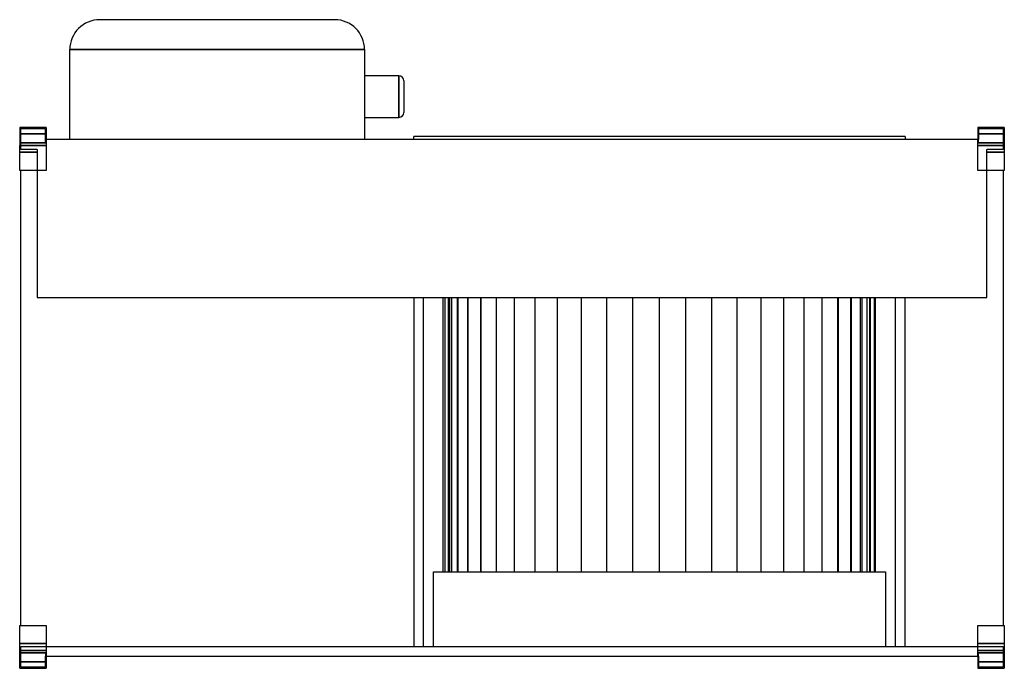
# Model space of a CAD drawing. Header units: millimetres. Extents: x -986 to 1, y -271 to 379.
import ezdxf

# ---------------------------------------------------------------- set-up
doc = ezdxf.new("R2010")
doc.units = ezdxf.units.MM
doc.layers.add('HIDDEN', color=7, linetype='Continuous')
doc.layers.add('THICK', color=7, linetype='Continuous')

msp = doc.modelspace()

# ---------------------------------------------------------------- linework, layer by layer
at = {"layer": 'HIDDEN'}
for p, q in [((-905.75, 379), (-905.75, 379)), ((-670.25, 379), (-670.25, 379)), ((-935.75, 349), (-640.25, 349)), ((-935.75, 349), (-935.75, 349)), ((-640.25, 349), (-640.25, 349)), ((-605.85, 301.9), (-605.85, 322.7)), ((-605.85, 301.9), (-605.85, 322.7)), ((-605.85, 322.7), (-605.85, 301.9)), ((-605.85, 281.1), (-605.85, 301.9)), ((-605.85, 281.1), (-605.85, 301.9)), ((-605.85, 301.9), (-605.85, 281.1)), ((-986, 271), (-986, 271)), ((-986, 271), (-986, 271)), ((-985, 270), (-985, 270)), ((-985, 270), (-960.38, 270)), ((-985, 249), (-985, 270)), ((-960.38, 270), (-960.38, 270)), ((-960.38, 270), (-960.38, 258.96)), ((-959.38, 271), (-959.38, 271)), ((-959.38, 271), (-959.38, 271)), ((-25.63, 271), (-25.63, 271)), ((-25.63, 271), (-25.63, 271)), ((-24.63, 270), (0, 270)), ((-24.63, 258.96), (-24.63, 270)), ((-24.63, 270), (-24.63, 270)), ((0, 270), (0, 249)), ((0, 270), (0, 270)), ((1, 271), (1, 271)), ((1, 271), (1, 271)), ((-959.38, 264.5), (-986, 264.5)), ((-986, 264.5), (-959.38, 264.5)), ((-960.38, 258.96), (-960.28, 258.96)), ((-960.38, 258.96), (-960.38, 258.96)), ((-960.28, 255.5), (-960.28, 258.96)), ((-960.28, 258.96), (-960.28, 258.96)), ((-960.28, 258.96), (-960.28, 258.96)), ((-960.28, 258.96), (-960.28, 258.96)), ((-960.28, 258.96), (-960.28, 258.96)), ((-959.38, 258.92), (-960.28, 258.92)), ((-959.38, 258.96), (-959.38, 258.96)), ((-959.38, 258.96), (-959.38, 258.96)), ((-959.38, 258.96), (-959.38, 258.96)), ((-959.38, 258.96), (-959.38, 258.96)), ((-935.75, 258.96), (-935.75, 258.96)), ((-640.25, 258.96), (-640.25, 258.96)), ((-25.63, 264.5), (1, 264.5)), ((-25.63, 258.96), (-25.63, 258.96)), ((-25.63, 258.96), (-25.63, 258.96)), ((1, 264.5), (-25.63, 264.5)), ((-25.63, 258.96), (-25.63, 258.96)), ((-25.63, 258.96), (-25.63, 258.96)), ((-24.73, 258.92), (-25.63, 258.92)), ((-24.73, 258.96), (-24.73, 258.96)), ((-24.73, 258.96), (-24.73, 258.96)), ((-24.73, 258.96), (-24.63, 258.96)), ((-24.73, 255.5), (-24.73, 258.92)), ((-24.73, 258.96), (-24.73, 258.96)), ((-24.73, 258.96), (-24.73, 258.96)), ((-24.63, 258.96), (-24.63, 258.96)), ((-986, 255.5), (-960.28, 255.5)), ((-960.28, 255.5), (-986, 255.5)), ((-986, 253), (-959.38, 253)), ((-968.38, 249), (-985, 249)), ((-985, 249), (-985, 249)), ((-968.38, 249), (-968.38, 246.1)), ((-968.38, 249), (-968.38, 249)), ((-25.63, 253), (1, 253)), ((-24.73, 255.5), (1, 255.5)), ((1, 255.5), (-24.73, 255.5)), ((-16.63, 249), (-16.63, 249)), ((-16.63, 246.1), (-16.63, 249)), ((0, 249), (-16.63, 249)), ((0, 249), (0, 249)), ((-986, 246.1), (-968.38, 246.1)), ((-968.38, 246.1), (-986, 246.1)), ((-968.38, 246.1), (-986, 246.1)), ((-968.38, 246.1), (-968.38, 228)), ((-16.63, 246.1), (1, 246.1)), ((1, 246.1), (-16.63, 246.1)), ((-16.63, 228), (-16.63, 246.1)), ((1, 246.1), (-16.63, 246.1)), ((-986, 228), (-986, 228)), ((-986, 228), (-986, 228)), ((-985, 228), (-985, 228)), ((-985, 228), (-985, 228)), ((-968.38, 228), (-968.38, 228)), ((-968.38, 228), (-968.38, 100.6)), ((-968.38, 228), (-968.38, 228)), ((-959.38, 228), (-959.38, 228)), ((-959.38, 228), (-959.38, 228)), ((-25.63, 228), (-25.63, 228)), ((-25.63, 228), (-25.63, 228)), ((-16.63, 228), (-16.63, 228)), ((-16.63, 100.6), (-16.63, 228)), ((-16.63, 228), (-16.63, 228)), ((0, 228), (0, 228)), ((0, 228), (0, 228)), ((1, 228), (1, 228)), ((1, 228), (1, 228)), ((-968.38, 100.6), (-968.38, 100.6)), ((-968.38, 100.6), (-16.63, 100.6)), ((-591, 100.6), (-591, -249)), ((-581.15, -249), (-581.15, 100.6)), ((-561.45, -174.3), (-561.45, 100.6)), ((-559.9, 100.6), (-559.9, -174.3)), ((-559.9, 100.6), (-559.9, -174.3)), ((-556.28, 100.6), (-556.28, -174.3)), ((-556.28, -174.3), (-556.28, 100.6)), ((-555.26, 100.6), (-555.26, -174.3)), ((-555.26, 100.6), (-555.26, -174.3)), ((-552.94, -174.3), (-552.94, 100.6)), ((-552.94, -174.3), (-552.94, 100.6)), ((-547.62, 100.6), (-547.62, -174.3)), ((-547.62, 100.6), (-547.62, -174.3)), ((-546.32, -174.3), (-546.32, 100.6)), ((-546.32, -174.3), (-546.32, 100.6)), ((-537.08, 100.6), (-537.08, -174.3)), ((-537.08, 100.6), (-537.08, -174.3)), ((-536.52, -174.3), (-536.52, 100.6)), ((-536.52, -174.3), (-536.52, 100.6)), ((-523.83, 100.6), (-523.83, -174.3)), ((-523.83, 100.6), (-523.83, -174.3)), ((-523.7, -174.3), (-523.7, 100.6)), ((-523.7, -174.3), (-523.7, 100.6)), ((-508.06, -174.3), (-508.06, 100.6)), ((-508.06, -174.3), (-508.06, 100.6)), ((-489.84, -174.3), (-489.84, 100.6)), ((-489.84, -174.3), (-489.84, 100.6)), ((-469.33, -174.3), (-469.33, 100.6)), ((-469.33, -174.3), (-469.33, 100.6)), ((-446.85, -174.3), (-446.85, 100.6)), ((-446.85, -174.3), (-446.85, 100.6)), ((-422.77, -174.3), (-422.77, 100.6)), ((-422.77, -174.3), (-422.77, 100.6)), ((-397.46, -174.3), (-397.46, 100.6)), ((-397.46, -174.3), (-397.46, 100.6)), ((-371.31, -174.3), (-371.31, 100.6)), ((-371.31, -174.3), (-371.31, 100.6)), ((-344.75, -174.3), (-344.75, 100.6)), ((-344.75, -174.3), (-344.75, 100.6)), ((-318.19, -174.3), (-318.19, 100.6)), ((-318.19, -174.3), (-318.19, 100.6)), ((-292.04, -174.3), (-292.04, 100.6)), ((-292.04, -174.3), (-292.04, 100.6)), ((-266.73, -174.3), (-266.73, 100.6)), ((-266.73, -174.3), (-266.73, 100.6)), ((-242.65, -174.3), (-242.65, 100.6)), ((-242.65, -174.3), (-242.65, 100.6)), ((-220.17, -174.3), (-220.17, 100.6)), ((-220.17, -174.3), (-220.17, 100.6)), ((-199.66, -174.3), (-199.66, 100.6)), ((-199.66, -174.3), (-199.66, 100.6)), ((-181.44, -174.3), (-181.44, 100.6)), ((-181.44, -174.3), (-181.44, 100.6)), ((-165.8, -174.3), (-165.8, 100.6)), ((-165.8, -174.3), (-165.8, 100.6)), ((-165.67, 100.6), (-165.67, -174.3)), ((-165.67, 100.6), (-165.67, -174.3)), ((-152.98, -174.3), (-152.98, 100.6)), ((-152.98, -174.3), (-152.98, 100.6)), ((-152.42, 100.6), (-152.42, -174.3)), ((-152.42, 100.6), (-152.42, -174.3)), ((-143.18, -174.3), (-143.18, 100.6)), ((-143.18, -174.3), (-143.18, 100.6)), ((-141.88, 100.6), (-141.88, -174.3)), ((-141.88, 100.6), (-141.88, -174.3)), ((-136.56, -174.3), (-136.56, 100.6)), ((-136.56, -174.3), (-136.56, 100.6)), ((-134.24, 100.6), (-134.24, -174.3)), ((-134.24, 100.6), (-134.24, -174.3)), ((-133.22, -174.3), (-133.22, 100.6)), ((-133.22, -174.3), (-133.22, 100.6)), ((-129.6, 100.6), (-129.6, -174.3)), ((-129.6, 100.6), (-129.6, -174.3)), ((-128.05, -174.3), (-128.05, 100.6)), ((-108.35, 100.6), (-108.35, -249)), ((-98.5, -249), (-98.5, 100.6)), ((-16.63, 100.6), (-16.63, 100.6)), ((-571.3, -174.3), (-118.2, -174.3)), ((-571.3, -249), (-571.3, -174.3)), ((-118.2, -174.3), (-118.2, -249)), ((-986, -228), (-986, -228)), ((-986, -228), (-986, -228)), ((-985, -228), (-985, -228)), ((-985, -228), (-985, -228)), ((-959.38, -228), (-959.38, -228)), ((-959.38, -228), (-959.38, -228)), ((-959.38, -228), (-959.38, -228)), ((-959.38, -228), (-959.38, -228)), ((-25.63, -228), (-25.63, -228)), ((-25.63, -228), (-25.63, -228)), ((-25.63, -228), (-25.63, -228)), ((-25.63, -228), (-25.63, -228)), ((0, -228), (0, -228)), ((0, -228), (0, -228)), ((1, -228), (1, -228)), ((1, -228), (1, -228)), ((-959.38, -246.1), (-986, -246.1)), ((-986, -246.1), (-959.38, -246.1)), ((-986, -246.1), (-959.38, -246.1)), ((1, -246.1), (-25.63, -246.1)), ((-25.63, -246.1), (1, -246.1)), ((-25.63, -246.1), (1, -246.1)), ((-959.38, -253), (-986, -253)), ((-986, -255.5), (-960.28, -255.5)), ((-960.28, -255.5), (-986, -255.5)), ((-985, -249), (-985, -249)), ((-985, -249), (-959.38, -249)), ((-985, -270), (-985, -249)), ((-960.28, -255.5), (-960.28, -258.92)), ((-959.38, -249), (-25.63, -249)), ((-959.38, -249), (-959.38, -249)), ((-959.38, -249), (-959.38, -249)), ((-25.63, -249), (-25.63, -249)), ((-25.63, -249), (0, -249)), ((-25.63, -249), (-25.63, -249)), ((1, -253), (-25.63, -253)), ((-24.73, -255.5), (1, -255.5)), ((1, -255.5), (-24.73, -255.5)), ((-24.73, -258.96), (-24.73, -255.5)), ((0, -249), (0, -249)), ((0, -249), (0, -270)), ((-959.38, -264.5), (-986, -264.5)), ((-986, -264.5), (-959.38, -264.5)), ((-960.38, -258.96), (-960.38, -270)), ((-960.28, -258.96), (-960.38, -258.96)), ((-960.38, -258.96), (-960.38, -258.96)), ((-960.28, -258.96), (-960.28, -258.96)), ((-960.28, -258.96), (-960.28, -258.96)), ((-960.28, -258.96), (-960.28, -258.96)), ((-960.28, -258.96), (-960.28, -258.96)), ((-960.28, -258.92), (-959.38, -258.92)), ((-959.38, -258.96), (-959.38, -258.96)), ((-959.38, -258.96), (-959.38, -258.96)), ((-959.38, -258.96), (-959.38, -258.96)), ((-959.38, -258.96), (-959.38, -258.96)), ((-25.63, -258.96), (-25.63, -258.96)), ((-25.63, -258.96), (-25.63, -258.96)), ((1, -264.5), (-25.63, -264.5)), ((-25.63, -258.92), (-24.73, -258.92)), ((-25.63, -258.96), (-25.63, -258.96)), ((-25.63, -258.96), (-25.63, -258.96)), ((-25.63, -264.5), (1, -264.5)), ((-24.63, -258.96), (-24.73, -258.96)), ((-24.73, -258.96), (-24.73, -258.96)), ((-24.73, -258.96), (-24.73, -258.96)), ((-24.73, -258.96), (-24.73, -258.96)), ((-24.73, -258.96), (-24.73, -258.96)), ((-24.63, -258.96), (-24.63, -258.96)), ((-24.63, -270), (-24.63, -258.96)), ((-986, -271), (-986, -271)), ((-986, -271), (-986, -271)), ((-985, -270), (-985, -270)), ((-960.38, -270), (-985, -270)), ((-960.38, -270), (-960.38, -270)), ((-959.38, -271), (-959.38, -271)), ((-959.38, -271), (-959.38, -271)), ((-25.63, -271), (-25.63, -271)), ((-25.63, -271), (-25.63, -271)), ((0, -270), (-24.63, -270)), ((-24.63, -270), (-24.63, -270)), ((0, -270), (0, -270)), ((1, -271), (1, -271)), ((1, -271), (1, -271))]:
    msp.add_line(p, q, dxfattribs=at)
at = {"layer": 'THICK'}
for p, q in [((-670.25, 379), (-905.75, 379)), ((-935.75, 258.96), (-935.75, 349)), ((-640.25, 349), (-935.75, 349)), ((-640.25, 349), (-640.25, 258.96)), ((-605.85, 322.7), (-640.25, 322.7)), ((-605.85, 322.7), (-605.85, 301.9)), ((-600.85, 317.7), (-600.85, 301.9)), ((-605.85, 301.9), (-605.85, 281.1)), ((-600.85, 301.9), (-600.85, 286.1)), ((-640.25, 281.1), (-605.85, 281.1)), ((-959.38, 271), (-986, 271)), ((-986, 271), (-986, 253)), ((-959.38, 271), (-959.38, 258.96)), ((-25.63, 271), (-25.63, 258.96)), ((1, 271), (-25.63, 271)), ((1, 271), (1, 253)), ((-24.73, 258.96), (-960.28, 258.96)), ((-960.28, 258.96), (-960.28, 258.92)), ((-960.28, 258.92), (-959.38, 258.92)), ((-959.38, 258.92), (-959.38, 253)), ((-98.5, 261.96), (-591, 261.96)), ((-591, 258.96), (-591, 261.96)), ((-98.5, 261.96), (-98.5, 258.96)), ((-25.63, 258.92), (-24.73, 258.92)), ((-25.63, 253), (-25.63, 258.92)), ((-24.73, 258.92), (-24.73, 258.96)), ((-959.38, 253), (-986, 253)), ((-986, 228), (-986, 253)), ((-959.38, 253), (-959.38, 228)), ((1, 253), (-25.63, 253)), ((-25.63, 228), (-25.63, 253)), ((1, 253), (1, 228)), ((-959.38, 228), (-986, 228)), ((-985, -228), (-985, 228)), ((1, 228), (-25.63, 228)), ((0, 228), (0, -228)), ((-986, -228), (-959.38, -228)), ((-986, -253), (-986, -228)), ((-959.38, -228), (-959.38, -253)), ((-25.63, -253), (-25.63, -228)), ((-25.63, -228), (1, -228)), ((1, -228), (1, -253)), ((-986, -253), (-959.38, -253)), ((-986, -271), (-986, -253)), ((-959.38, -253), (-959.38, -258.92)), ((-25.63, -258.92), (-25.63, -253)), ((-25.63, -253), (1, -253)), ((1, -253), (1, -271)), ((-959.38, -258.92), (-960.28, -258.92)), ((-960.28, -258.92), (-960.28, -258.96)), ((-960.28, -258.96), (-24.73, -258.96)), ((-959.38, -258.96), (-959.38, -271)), ((-24.73, -258.92), (-25.63, -258.92)), ((-25.63, -258.96), (-25.63, -271)), ((-24.73, -258.96), (-24.73, -258.92)), ((-986, -271), (-959.38, -271)), ((-25.63, -271), (1, -271))]:
    msp.add_line(p, q, dxfattribs=at)
for centre, start, end in [((-605.85, 317.7), 0.00011, 89.99975), ((-605.85, 286.1), 270.00025, 0.00006)]:
    msp.add_arc(centre, 5, start, end, dxfattribs=at)
for centre, major_axis in [((-905.75, 349), (-30, 0)), ((-670.25, 349), (0, 30))]:
    msp.add_ellipse(centre, major_axis=major_axis, ratio=1, start_param=-1.570796, end_param=0, dxfattribs=at)

doc.saveas('drawing.dxf')
